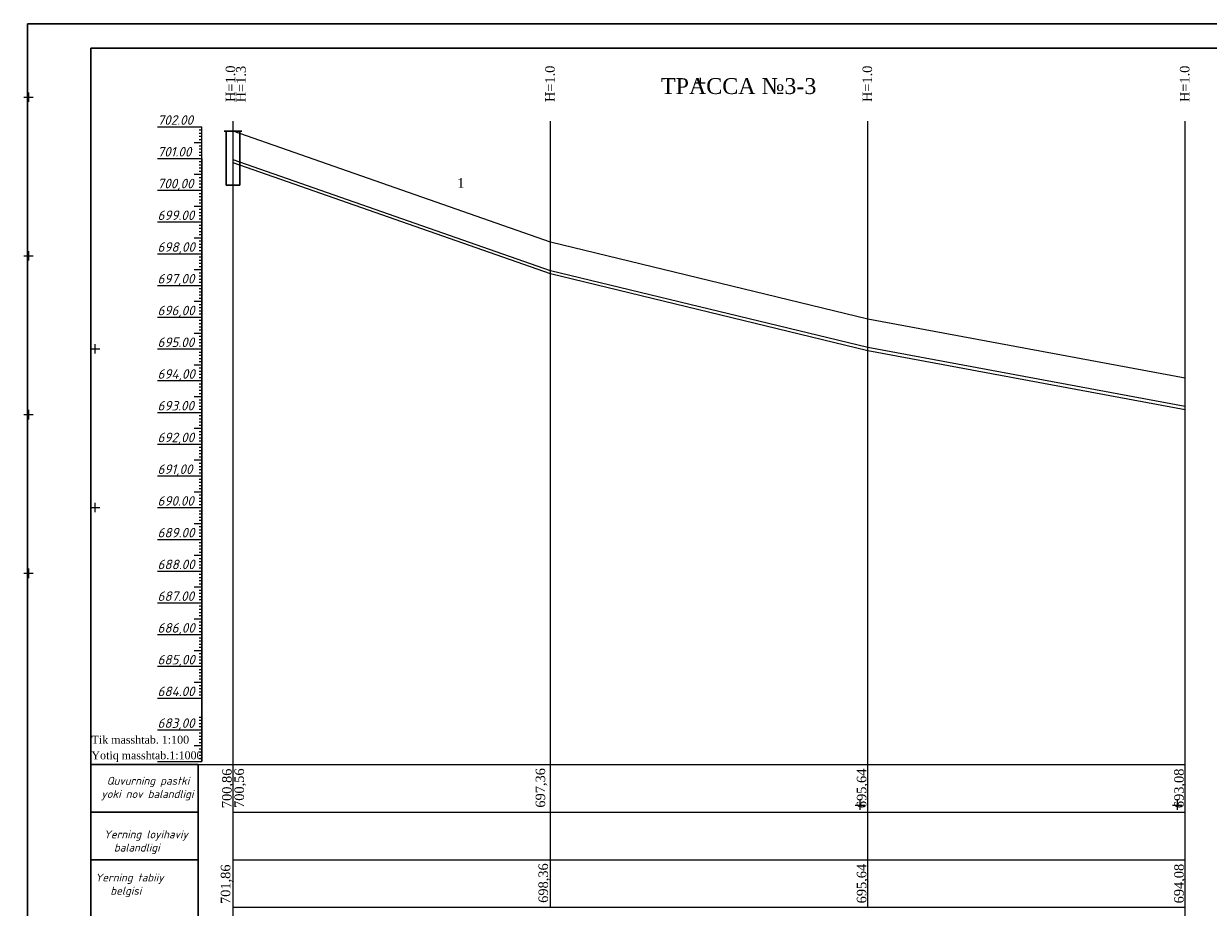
# Model space of a CAD drawing. Header units: millimetres. Extents: x 366033 to 446362, y 4247208 to 4265071.
# Tile 16 of 159: x 435438 to 435811, y 4249697 to 4249976. Entities that reach past the tile are written whole.
import ezdxf

# ---------------------------------------------------------------- set-up
doc = ezdxf.new("R2010")
doc.units = ezdxf.units.MM
doc.linetypes.add('DASHED', pattern=[0.75, 0.5, -0.25])
doc.layers.add('(002) Рамка', color=7, linetype='Continuous')
doc.layers.add('RAMKA', color=7, linetype='Continuous')
doc.layers.add('GEODS_POINT_GRID#_B', color=7, linetype='Continuous', true_color=0x000000)
for name, color, linetype, lineweight in [('проф-всп', 250, 'Continuous', 18), ('Рабочий', 7, 'DASHED', 9), ('Текст ВК', 136, 'Continuous', 9)]:
    doc.layers.add(name, color=color, linetype=linetype, lineweight=lineweight)
doc.styles.add('GOST 2.304', font='CS_Gost2304.shx')
doc.styles.add('ingprofi', font='isocpeui.ttf')
doc.styles.get("Standard").update_dxf_attribs({"font": 'times.ttf'})

# ---------------------------------------------------------------- blocks, each defined once
blk = doc.blocks.new('CrossCoord_m1')
at = {"layer": 'GEODS_POINT_GRID#_B', "color": 3, "lineweight": 20, "true_color": 0x00ff00, "flags": 128}
for points in [[(-3, 0), (3, 0)], [(0, 3), (0, -3)]]:
    blk.add_lwpolyline(points, dxfattribs=at)

msp = doc.modelspace()

# ---------------------------------------------------------------- linework, layer by layer
at = {"layer": '(002) Рамка', "color": 0, "lineweight": 25, "elevation": -0.031}
for points in [[(435503.865, 4249697.44), (435503.865, 4249945.151)], [(435603.865, 4249697.44), (435603.865, 4249945.151)], [(435703.865, 4249697.44), (435703.865, 4249945.151)], [(435803.865, 4249662.44), (435803.865, 4249945.151)], [(435503.865, 4249617.44), (435503.865, 4249697.44)]]:
    msp.add_lwpolyline(points, dxfattribs=at)
at = {"color": 0, "lineweight": 0}
for p, q in [((435494.061, 4249913.371, -0.031), (435494.061, 4249943.371, -0.031)), ((435494.061, 4249933.371, -0.031), (435494.061, 4249941.971, -0.031)), ((435603.865, 4249906.971, -0.031), (435503.865, 4249941.971, -0.031)), ((435494.061, 4249923.371, -0.031), (435494.061, 4249932.571, -0.031)), ((435494.061, 4249923.371, -0.031), (435494.061, 4249931.371, -0.031)), ((435603.865, 4249897.971, -0.031), (435503.865, 4249932.971, -0.031)), ((435603.865, 4249896.971, -0.031), (435503.865, 4249931.971, -0.031)), ((435494.061, 4249923.371, -0.031), (435494.061, 4249928.971, -0.031)), ((435494.061, 4249923.371, -0.031), (435494.061, 4249927.171, -0.031)), ((435494.061, 4249923.371, -0.031), (435494.061, 4249923.871, -0.031)), ((435494.061, 4249923.371, -0.031), (435494.061, 4249923.571, -0.031)), ((435494.061, 4249913.371, -0.031), (435494.061, 4249922.371, -0.031)), ((435494.061, 4249913.371, -0.031), (435494.061, 4249918.971, -0.031)), ((435494.061, 4249913.371, -0.031), (435494.061, 4249916.371, -0.031)), ((435494.061, 4249913.371, -0.031), (435494.061, 4249914.271, -0.031)), ((435494.061, 4249903.371, -0.031), (435494.061, 4249910.371, -0.031)), ((435494.061, 4249903.371, -0.031), (435494.061, 4249909.371, -0.031)), ((435494.061, 4249903.371, -0.031), (435494.061, 4249909.071, -0.031)), ((435494.061, 4249903.371, -0.031), (435494.061, 4249906.971, -0.031)), ((435703.865, 4249882.771, -0.031), (435603.865, 4249906.971, -0.031)), ((435494.061, 4249903.371, -0.031), (435494.061, 4249904.871, -0.031)), ((435494.061, 4249893.371, -0.031), (435494.061, 4249902.371, -0.031)), ((435703.865, 4249873.771, -0.031), (435603.865, 4249897.971, -0.031)), ((435494.061, 4249893.371, -0.031), (435494.061, 4249897.271, -0.031)), ((435494.061, 4249893.371, -0.031), (435494.061, 4249895.371, -0.031)), ((435703.865, 4249872.771, -0.031), (435603.865, 4249896.971, -0.031)), ((435494.061, 4249883.371, -0.031), (435494.061, 4249892.571, -0.031)), ((435494.061, 4249883.371, -0.031), (435494.061, 4249884.571, -0.031)), ((435494.061, 4249873.371, -0.031), (435494.061, 4249882.871, -0.031)), ((435494.061, 4249873.371, -0.031), (435494.061, 4249882.771, -0.031)), ((435803.865, 4249864.171, -0.031), (435703.865, 4249882.771, -0.031)), ((435494.061, 4249873.371, -0.031), (435494.061, 4249879.271, -0.031)), ((435494.061, 4249873.371, -0.031), (435494.061, 4249876.571, -0.031)), ((435803.865, 4249855.171, -0.031), (435703.865, 4249873.771, -0.031)), ((435803.865, 4249854.171, -0.031), (435703.865, 4249872.771, -0.031)), ((435494.061, 4249863.371, -0.031), (435494.061, 4249864.171, -0.031)), ((435494.061, 4249843.371, -0.031), (435494.061, 4249851.471, -0.031)), ((435494.061, 4249843.371, -0.031), (435494.061, 4249844.671, -0.031)), ((435494.061, 4249833.371, -0.031), (435494.061, 4249836.471, -0.031)), ((435494.061, 4249823.371, -0.031), (435494.061, 4249832.871, -0.031)), ((435494.061, 4249803.371, -0.031), (435494.061, 4249808.471, -0.031)), ((435494.061, 4249783.371, -0.031), (435494.061, 4249792.371, -0.031))]:
    msp.add_line(p, q, dxfattribs=at)
at = {"color": 0, "lineweight": 30}
for p, q in [((435503.865, 4249941.971, -0.031), (435501.095, 4249941.971, -0.031)), ((435501.709, 4249941.971, -0.031), (435501.709, 4249924.971, -0.031)), ((435503.865, 4249941.971, -0.031), (435506.635, 4249941.971, -0.031)), ((435506.021, 4249941.971, -0.031), (435506.021, 4249926.971, -0.031)), ((435506.021, 4249941.971, -0.031), (435506.021, 4249924.971, -0.031)), ((435494.061, 4249933.371, -0.031), (435494.061, 4249743.371, -0.031)), ((435506.021, 4249924.971, -0.031), (435501.709, 4249924.971, -0.031))]:
    msp.add_line(p, q, dxfattribs=at)
at = {"color": 1, "lineweight": 30, "ltscale": 0.5}
msp.add_line((435459.064, 4249847.829, -0.031), (435459.064, 4249560.829, -0.031), dxfattribs=at)
at = {"layer": 'RAMKA', "color": 1, "lineweight": 30}
for p, q in [((436024.889, 4249975.829, -0.031), (435439.064, 4249975.829, -0.031)), ((435439.064, 4249975.829, -0.031), (435439.064, 4249555.829, -0.031)), ((435459.064, 4249560.829, -0.031), (435459.064, 4249968.068, -0.031)), ((435459.064, 4249968.068, -0.031), (436019.889, 4249968.068, -0.031))]:
    msp.add_line(p, q, dxfattribs=at)
at = {"layer": 'проф-всп', "color": 7}
for p, q in [((435480.061, 4249943.371, -0.031), (435494.061, 4249943.371, -0.031)), ((435493.135, 4249942.371, -0.031), (435494.061, 4249942.371, -0.031)), ((435493.135, 4249941.371, -0.031), (435494.061, 4249941.371, -0.031)), ((435493.135, 4249940.371, -0.031), (435494.061, 4249940.371, -0.031)), ((435493.135, 4249939.371, -0.031), (435494.061, 4249939.371, -0.031)), ((435491.655, 4249938.371, -0.031), (435494.061, 4249938.371, -0.031)), ((435493.135, 4249937.371, -0.031), (435494.061, 4249937.371, -0.031)), ((435493.135, 4249936.371, -0.031), (435494.061, 4249936.371, -0.031)), ((435493.135, 4249935.371, -0.031), (435494.061, 4249935.371, -0.031)), ((435480.061, 4249933.371, -0.031), (435494.061, 4249933.371, -0.031)), ((435493.135, 4249934.371, -0.031), (435494.061, 4249934.371, -0.031)), ((435493.135, 4249932.371, -0.031), (435494.061, 4249932.371, -0.031)), ((435493.135, 4249931.371, -0.031), (435494.061, 4249931.371, -0.031)), ((435491.655, 4249928.371, -0.031), (435494.061, 4249928.371, -0.031)), ((435493.135, 4249930.371, -0.031), (435494.061, 4249930.371, -0.031)), ((435493.135, 4249929.371, -0.031), (435494.061, 4249929.371, -0.031)), ((435493.135, 4249928.371, -0.031), (435494.061, 4249928.371, -0.031)), ((435493.135, 4249927.371, -0.031), (435494.061, 4249927.371, -0.031)), ((435493.135, 4249926.371, -0.031), (435494.061, 4249926.371, -0.031)), ((435493.135, 4249925.371, -0.031), (435494.061, 4249925.371, -0.031)), ((435493.135, 4249924.371, -0.031), (435494.061, 4249924.371, -0.031)), ((435480.061, 4249923.371, -0.031), (435494.061, 4249923.371, -0.031)), ((435493.135, 4249922.371, -0.031), (435494.061, 4249922.371, -0.031)), ((435493.135, 4249921.371, -0.031), (435494.061, 4249921.371, -0.031)), ((435493.135, 4249920.371, -0.031), (435494.061, 4249920.371, -0.031)), ((435491.655, 4249918.371, -0.031), (435494.061, 4249918.371, -0.031)), ((435493.135, 4249919.371, -0.031), (435494.061, 4249919.371, -0.031)), ((435493.135, 4249918.371, -0.031), (435494.061, 4249918.371, -0.031)), ((435493.135, 4249917.371, -0.031), (435494.061, 4249917.371, -0.031)), ((435493.135, 4249916.371, -0.031), (435494.061, 4249916.371, -0.031)), ((435480.061, 4249913.371, -0.031), (435494.061, 4249913.371, -0.031)), ((435493.135, 4249915.371, -0.031), (435494.061, 4249915.371, -0.031)), ((435493.135, 4249914.371, -0.031), (435494.061, 4249914.371, -0.031)), ((435493.135, 4249912.371, -0.031), (435494.061, 4249912.371, -0.031)), ((435493.135, 4249911.371, -0.031), (435494.061, 4249911.371, -0.031)), ((435493.135, 4249910.371, -0.031), (435494.061, 4249910.371, -0.031)), ((435493.135, 4249909.371, -0.031), (435494.061, 4249909.371, -0.031)), ((435491.655, 4249908.371, -0.031), (435494.061, 4249908.371, -0.031)), ((435493.135, 4249908.371, -0.031), (435494.061, 4249908.371, -0.031)), ((435493.135, 4249907.371, -0.031), (435494.061, 4249907.371, -0.031)), ((435493.135, 4249906.371, -0.031), (435494.061, 4249906.371, -0.031)), ((435493.135, 4249905.371, -0.031), (435494.061, 4249905.371, -0.031)), ((435480.061, 4249903.371, -0.031), (435494.061, 4249903.371, -0.031)), ((435493.135, 4249904.371, -0.031), (435494.061, 4249904.371, -0.031)), ((435493.135, 4249902.371, -0.031), (435494.061, 4249902.371, -0.031)), ((435491.655, 4249898.371, -0.031), (435494.061, 4249898.371, -0.031)), ((435493.135, 4249901.371, -0.031), (435494.061, 4249901.371, -0.031)), ((435493.135, 4249900.371, -0.031), (435494.061, 4249900.371, -0.031)), ((435493.135, 4249899.371, -0.031), (435494.061, 4249899.371, -0.031)), ((435493.135, 4249898.371, -0.031), (435494.061, 4249898.371, -0.031)), ((435493.135, 4249897.371, -0.031), (435494.061, 4249897.371, -0.031)), ((435493.135, 4249896.371, -0.031), (435494.061, 4249896.371, -0.031)), ((435493.135, 4249895.371, -0.031), (435494.061, 4249895.371, -0.031)), ((435493.135, 4249894.371, -0.031), (435494.061, 4249894.371, -0.031)), ((435480.061, 4249893.371, -0.031), (435494.061, 4249893.371, -0.031)), ((435493.135, 4249892.371, -0.031), (435494.061, 4249892.371, -0.031)), ((435493.135, 4249891.371, -0.031), (435494.061, 4249891.371, -0.031)), ((435493.135, 4249890.371, -0.031), (435494.061, 4249890.371, -0.031)), ((435491.655, 4249888.371, -0.031), (435494.061, 4249888.371, -0.031)), ((435493.135, 4249889.371, -0.031), (435494.061, 4249889.371, -0.031)), ((435493.135, 4249888.371, -0.031), (435494.061, 4249888.371, -0.031)), ((435493.135, 4249887.371, -0.031), (435494.061, 4249887.371, -0.031)), ((435480.061, 4249883.371, -0.031), (435494.061, 4249883.371, -0.031)), ((435493.135, 4249886.371, -0.031), (435494.061, 4249886.371, -0.031)), ((435493.135, 4249885.371, -0.031), (435494.061, 4249885.371, -0.031)), ((435493.135, 4249884.371, -0.031), (435494.061, 4249884.371, -0.031)), ((435493.135, 4249882.371, -0.031), (435494.061, 4249882.371, -0.031)), ((435493.135, 4249881.371, -0.031), (435494.061, 4249881.371, -0.031)), ((435493.135, 4249880.371, -0.031), (435494.061, 4249880.371, -0.031)), ((435493.135, 4249879.371, -0.031), (435494.061, 4249879.371, -0.031)), ((435491.655, 4249878.371, -0.031), (435494.061, 4249878.371, -0.031)), ((435493.135, 4249878.371, -0.031), (435494.061, 4249878.371, -0.031)), ((435493.135, 4249877.371, -0.031), (435494.061, 4249877.371, -0.031)), ((435493.135, 4249876.371, -0.031), (435494.061, 4249876.371, -0.031)), ((435493.135, 4249875.371, -0.031), (435494.061, 4249875.371, -0.031)), ((435480.061, 4249873.371, -0.031), (435494.061, 4249873.371, -0.031)), ((435493.135, 4249874.371, -0.031), (435494.061, 4249874.371, -0.031)), ((435493.135, 4249872.371, -0.031), (435494.061, 4249872.371, -0.031)), ((435491.655, 4249868.371, -0.031), (435494.061, 4249868.371, -0.031)), ((435493.135, 4249871.371, -0.031), (435494.061, 4249871.371, -0.031)), ((435493.135, 4249870.371, -0.031), (435494.061, 4249870.371, -0.031)), ((435493.135, 4249869.371, -0.031), (435494.061, 4249869.371, -0.031)), ((435493.135, 4249868.371, -0.031), (435494.061, 4249868.371, -0.031)), ((435493.135, 4249867.371, -0.031), (435494.061, 4249867.371, -0.031)), ((435493.135, 4249866.371, -0.031), (435494.061, 4249866.371, -0.031)), ((435493.135, 4249865.371, -0.031), (435494.061, 4249865.371, -0.031)), ((435493.135, 4249864.371, -0.031), (435494.061, 4249864.371, -0.031)), ((435480.061, 4249863.371, -0.031), (435494.061, 4249863.371, -0.031)), ((435493.135, 4249862.371, -0.031), (435494.061, 4249862.371, -0.031)), ((435493.135, 4249861.371, -0.031), (435494.061, 4249861.371, -0.031)), ((435493.135, 4249860.371, -0.031), (435494.061, 4249860.371, -0.031)), ((435491.655, 4249858.371, -0.031), (435494.061, 4249858.371, -0.031)), ((435493.135, 4249859.371, -0.031), (435494.061, 4249859.371, -0.031)), ((435493.135, 4249858.371, -0.031), (435494.061, 4249858.371, -0.031)), ((435493.135, 4249857.371, -0.031), (435494.061, 4249857.371, -0.031)), ((435480.061, 4249853.371, -0.031), (435494.061, 4249853.371, -0.031)), ((435493.135, 4249856.371, -0.031), (435494.061, 4249856.371, -0.031)), ((435493.135, 4249855.371, -0.031), (435494.061, 4249855.371, -0.031)), ((435493.135, 4249854.371, -0.031), (435494.061, 4249854.371, -0.031)), ((435493.135, 4249852.371, -0.031), (435494.061, 4249852.371, -0.031)), ((435493.135, 4249851.371, -0.031), (435494.061, 4249851.371, -0.031)), ((435493.135, 4249850.371, -0.031), (435494.061, 4249850.371, -0.031)), ((435493.135, 4249849.371, -0.031), (435494.061, 4249849.371, -0.031)), ((435491.655, 4249848.371, -0.031), (435494.061, 4249848.371, -0.031)), ((435493.135, 4249848.371, -0.031), (435494.061, 4249848.371, -0.031)), ((435493.135, 4249847.371, -0.031), (435494.061, 4249847.371, -0.031)), ((435493.135, 4249846.371, -0.031), (435494.061, 4249846.371, -0.031)), ((435480.061, 4249843.371, -0.031), (435494.061, 4249843.371, -0.031)), ((435493.135, 4249845.371, -0.031), (435494.061, 4249845.371, -0.031)), ((435493.135, 4249844.371, -0.031), (435494.061, 4249844.371, -0.031)), ((435493.135, 4249842.371, -0.031), (435494.061, 4249842.371, -0.031)), ((435491.655, 4249838.371, -0.031), (435494.061, 4249838.371, -0.031)), ((435493.135, 4249841.371, -0.031), (435494.061, 4249841.371, -0.031)), ((435493.135, 4249840.371, -0.031), (435494.061, 4249840.371, -0.031)), ((435493.135, 4249839.371, -0.031), (435494.061, 4249839.371, -0.031)), ((435493.135, 4249838.371, -0.031), (435494.061, 4249838.371, -0.031)), ((435493.135, 4249837.371, -0.031), (435494.061, 4249837.371, -0.031)), ((435493.135, 4249836.371, -0.031), (435494.061, 4249836.371, -0.031)), ((435493.135, 4249835.371, -0.031), (435494.061, 4249835.371, -0.031)), ((435493.135, 4249834.371, -0.031), (435494.061, 4249834.371, -0.031)), ((435480.061, 4249833.371, -0.031), (435494.061, 4249833.371, -0.031)), ((435493.135, 4249832.371, -0.031), (435494.061, 4249832.371, -0.031)), ((435493.135, 4249831.371, -0.031), (435494.061, 4249831.371, -0.031)), ((435491.655, 4249828.371, -0.031), (435494.061, 4249828.371, -0.031)), ((435493.135, 4249830.371, -0.031), (435494.061, 4249830.371, -0.031)), ((435493.135, 4249829.371, -0.031), (435494.061, 4249829.371, -0.031)), ((435493.135, 4249828.371, -0.031), (435494.061, 4249828.371, -0.031)), ((435493.135, 4249827.371, -0.031), (435494.061, 4249827.371, -0.031)), ((435480.061, 4249823.371, -0.031), (435494.061, 4249823.371, -0.031)), ((435493.135, 4249826.371, -0.031), (435494.061, 4249826.371, -0.031)), ((435493.135, 4249825.371, -0.031), (435494.061, 4249825.371, -0.031)), ((435493.135, 4249824.371, -0.031), (435494.061, 4249824.371, -0.031)), ((435493.135, 4249822.371, -0.031), (435494.061, 4249822.371, -0.031)), ((435493.135, 4249821.371, -0.031), (435494.061, 4249821.371, -0.031)), ((435493.135, 4249820.371, -0.031), (435494.061, 4249820.371, -0.031)), ((435493.135, 4249819.371, -0.031), (435494.061, 4249819.371, -0.031)), ((435491.655, 4249818.371, -0.031), (435494.061, 4249818.371, -0.031)), ((435493.135, 4249818.371, -0.031), (435494.061, 4249818.371, -0.031)), ((435493.135, 4249817.371, -0.031), (435494.061, 4249817.371, -0.031)), ((435493.135, 4249816.371, -0.031), (435494.061, 4249816.371, -0.031)), ((435480.061, 4249813.371, -0.031), (435494.061, 4249813.371, -0.031)), ((435493.135, 4249815.371, -0.031), (435494.061, 4249815.371, -0.031)), ((435493.135, 4249814.371, -0.031), (435494.061, 4249814.371, -0.031)), ((435493.135, 4249812.371, -0.031), (435494.061, 4249812.371, -0.031)), ((435491.655, 4249808.371, -0.031), (435494.061, 4249808.371, -0.031)), ((435493.135, 4249811.371, -0.031), (435494.061, 4249811.371, -0.031)), ((435493.135, 4249810.371, -0.031), (435494.061, 4249810.371, -0.031)), ((435493.135, 4249809.371, -0.031), (435494.061, 4249809.371, -0.031)), ((435493.135, 4249808.371, -0.031), (435494.061, 4249808.371, -0.031)), ((435493.135, 4249807.371, -0.031), (435494.061, 4249807.371, -0.031)), ((435493.135, 4249806.371, -0.031), (435494.061, 4249806.371, -0.031)), ((435493.135, 4249805.371, -0.031), (435494.061, 4249805.371, -0.031)), ((435493.135, 4249804.371, -0.031), (435494.061, 4249804.371, -0.031)), ((435480.061, 4249803.371, -0.031), (435494.061, 4249803.371, -0.031)), ((435493.135, 4249802.371, -0.031), (435494.061, 4249802.371, -0.031)), ((435493.135, 4249801.371, -0.031), (435494.061, 4249801.371, -0.031)), ((435491.655, 4249798.371, -0.031), (435494.061, 4249798.371, -0.031)), ((435493.135, 4249800.371, -0.031), (435494.061, 4249800.371, -0.031)), ((435493.135, 4249799.371, -0.031), (435494.061, 4249799.371, -0.031)), ((435493.135, 4249798.371, -0.031), (435494.061, 4249798.371, -0.031)), ((435493.135, 4249797.371, -0.031), (435494.061, 4249797.371, -0.031)), ((435480.061, 4249793.371, -0.031), (435494.061, 4249793.371, -0.031)), ((435493.135, 4249796.371, -0.031), (435494.061, 4249796.371, -0.031)), ((435493.135, 4249795.371, -0.031), (435494.061, 4249795.371, -0.031)), ((435493.135, 4249794.371, -0.031), (435494.061, 4249794.371, -0.031)), ((435493.135, 4249792.371, -0.031), (435494.061, 4249792.371, -0.031)), ((435493.135, 4249791.371, -0.031), (435494.061, 4249791.371, -0.031)), ((435493.135, 4249790.371, -0.031), (435494.061, 4249790.371, -0.031)), ((435491.655, 4249788.371, -0.031), (435494.061, 4249788.371, -0.031)), ((435493.135, 4249789.371, -0.031), (435494.061, 4249789.371, -0.031)), ((435493.135, 4249788.371, -0.031), (435494.061, 4249788.371, -0.031)), ((435493.135, 4249787.371, -0.031), (435494.061, 4249787.371, -0.031)), ((435493.135, 4249786.371, -0.031), (435494.061, 4249786.371, -0.031)), ((435480.061, 4249783.371, -0.031), (435494.061, 4249783.371, -0.031)), ((435493.135, 4249785.371, -0.031), (435494.061, 4249785.371, -0.031)), ((435493.135, 4249784.371, -0.031), (435494.061, 4249784.371, -0.031)), ((435493.135, 4249782.371, -0.031), (435494.061, 4249782.371, -0.031)), ((435491.655, 4249778.371, -0.031), (435494.061, 4249778.371, -0.031)), ((435493.135, 4249781.371, -0.031), (435494.061, 4249781.371, -0.031)), ((435493.135, 4249780.371, -0.031), (435494.061, 4249780.371, -0.031)), ((435493.135, 4249779.371, -0.031), (435494.061, 4249779.371, -0.031)), ((435493.135, 4249778.371, -0.031), (435494.061, 4249778.371, -0.031)), ((435493.135, 4249777.371, -0.031), (435494.061, 4249777.371, -0.031)), ((435493.135, 4249776.371, -0.031), (435494.061, 4249776.371, -0.031)), ((435493.135, 4249775.371, -0.031), (435494.061, 4249775.371, -0.031)), ((435480.061, 4249773.371, -0.031), (435494.061, 4249773.371, -0.031)), ((435493.135, 4249774.371, -0.031), (435494.061, 4249774.371, -0.031)), ((435493.135, 4249772.371, -0.031), (435494.061, 4249772.371, -0.031)), ((435493.135, 4249772.371, -0.031), (435494.061, 4249772.371, -0.031)), ((435493.135, 4249771.371, -0.031), (435494.061, 4249771.371, -0.031)), ((435493.135, 4249771.371, -0.031), (435494.061, 4249771.371, -0.031)), ((435491.655, 4249768.371, -0.031), (435494.061, 4249768.371, -0.031)), ((435491.655, 4249768.371, -0.031), (435494.061, 4249768.371, -0.031)), ((435493.135, 4249770.371, -0.031), (435494.061, 4249770.371, -0.031)), ((435493.135, 4249770.371, -0.031), (435494.061, 4249770.371, -0.031)), ((435493.135, 4249769.371, -0.031), (435494.061, 4249769.371, -0.031)), ((435493.135, 4249769.371, -0.031), (435494.061, 4249769.371, -0.031)), ((435493.135, 4249768.371, -0.031), (435494.061, 4249768.371, -0.031)), ((435493.135, 4249768.371, -0.031), (435494.061, 4249768.371, -0.031)), ((435493.135, 4249767.371, -0.031), (435494.061, 4249767.371, -0.031)), ((435480.061, 4249763.371, -0.031), (435494.061, 4249763.371, -0.031)), ((435493.135, 4249766.371, -0.031), (435494.061, 4249766.371, -0.031)), ((435493.135, 4249765.371, -0.031), (435494.061, 4249765.371, -0.031)), ((435493.135, 4249764.371, -0.031), (435494.061, 4249764.371, -0.031)), ((435493.135, 4249757.371, -0.031), (435494.061, 4249757.371, -0.031)), ((435493.135, 4249756.371, -0.031), (435494.061, 4249756.371, -0.031)), ((435480.061, 4249753.371, -0.031), (435494.061, 4249753.371, -0.031)), ((435493.135, 4249755.371, -0.031), (435494.061, 4249755.371, -0.031)), ((435493.135, 4249754.371, -0.031), (435494.061, 4249754.371, -0.031)), ((435493.135, 4249752.371, -0.031), (435494.061, 4249752.371, -0.031)), ((435491.655, 4249748.371, -0.031), (435494.061, 4249748.371, -0.031)), ((435493.135, 4249751.371, -0.031), (435494.061, 4249751.371, -0.031)), ((435493.135, 4249750.371, -0.031), (435494.061, 4249750.371, -0.031)), ((435493.135, 4249749.371, -0.031), (435494.061, 4249749.371, -0.031)), ((435493.135, 4249748.371, -0.031), (435494.061, 4249748.371, -0.031)), ((435493.135, 4249747.371, -0.031), (435494.061, 4249747.371, -0.031)), ((435493.135, 4249746.371, -0.031), (435494.061, 4249746.371, -0.031)), ((435493.135, 4249745.371, -0.031), (435494.061, 4249745.371, -0.031)), ((435480.061, 4249743.371, -0.031), (435494.061, 4249743.371, -0.031)), ((435493.135, 4249744.371, -0.031), (435494.061, 4249744.371, -0.031))]:
    msp.add_line(p, q, dxfattribs=at)
at = {"layer": 'проф-всп', "color": 0}
for p, q in [((435480.061, 4249803.371, -0.031), (435494.061, 4249803.371, -0.031)), ((435480.061, 4249783.371, -0.031), (435494.061, 4249783.371, -0.031)), ((435480.061, 4249763.371, -0.031), (435494.061, 4249763.371, -0.031)), ((435480.061, 4249743.371, -0.031), (435494.061, 4249743.371, -0.031))]:
    msp.add_line(p, q, dxfattribs=at)
at = {"layer": 'Рабочий', "color": 0, "linetype": 'ByBlock', "lineweight": 30, "ltscale": 0.166667}
for p, q in [((435492.857, 4249742.44, -0.031), (435459.064, 4249742.44, -0.031)), ((435492.857, 4249617.44, -0.031), (435492.857, 4249742.44, -0.031)), ((435459.064, 4249727.44, -0.031), (435492.857, 4249727.44, -0.031)), ((435459.064, 4249712.44, -0.031), (435492.857, 4249712.44, -0.031))]:
    msp.add_line(p, q, dxfattribs=at)
at = {"layer": 'Текст ВК'}
for p, q in [((435459.895, 4249742.44, -0.031), (435492.857, 4249742.44, -0.031)), ((435492.857, 4249742.44, -0.031), (435803.865, 4249742.44, -0.031)), ((435459.895, 4249727.44, -0.031), (435492.857, 4249727.44, -0.031)), ((435503.865, 4249727.44, -0.031), (435803.865, 4249727.44, -0.031)), ((435459.895, 4249712.44, -0.031), (435492.857, 4249712.44, -0.031)), ((435503.865, 4249712.44, -0.031), (435803.865, 4249712.441, -0.031)), ((435503.865, 4249697.44, -0.031), (435803.865, 4249697.44, -0.031))]:
    msp.add_line(p, q, dxfattribs=at)

# ---------------------------------------------------------------- block references
at = {"layer": 'GEODS_POINT_GRID#_B', "color": 3, "true_color": 0x00ff00, "xscale": 0.5, "yscale": 0.5, "zscale": 0.5}
for p in [(435651.079, 4249957.235), (435439.396, 4249952.68, -0.031), (435439.396, 4249902.68, -0.031), (435460.355, 4249873.407, -0.031), (435439.396, 4249852.68, -0.031), (435460.355, 4249823.407, -0.031), (435439.396, 4249802.68, -0.031), (435701.391, 4249729.623), (435801.391, 4249729.623)]:
    msp.add_blockref('CrossCoord_m1', p, dxfattribs=at)

# ---------------------------------------------------------------- texts
at = {"color": 5, "char_height": 3, "width": 11.11185, "attachment_point": 2}
for s, insert, rotation in [('{\\C0;H=1.0}', (435501.546, 4249956.907, -0.031), 89.99547), ('{\\C0;H=1.3}', (435504.858, 4249956.799, -0.031), 89.99547), ('{\\C0;H=1.0}', (435602.203, 4249956.876, -0.031), 89.99547), ('{\\C0;H=1.0}', (435702.203, 4249956.876, -0.031), 89.99547), ('{\\C0;H=1.0}', (435802.203, 4249956.876, -0.031), 89.99547), ('{\\C0;694,08}', (435800.405, 4249704.91, -0.031), 90)]:
    msp.add_mtext(s, dxfattribs=dict(at, insert=insert, rotation=rotation))
at = {"insert": (435663.173, 4249958.679), "char_height": 5, "width": 47.71521, "attachment_point": 2}
msp.add_mtext('{\\fSylfaen|b0|i0|c204|p18;ТРАССА №3-3   }', dxfattribs=at)
at = {"ltscale": 0.5, "insert": (435576.735, 4249927.18, -249.448), "char_height": 3, "width": 13.54707, "attachment_point": 3, "rotation": 0.5978}
msp.add_mtext('{\\fSylfaen|b0|i0|c0|p18;1}', dxfattribs=at)
at = {"color": 5, "char_height": 2.5, "width": 63.99891, "attachment_point": 1}
for s, insert in [('{\\fTimes New Roman|b0|i0|c0|p18;\\C256;Tik masshtab\\fTimes New Roman|b0|i0|c204|p18;. 1:100}', (435459.29, 4249751.498, -0.031)), ('\\pt12.5;{\\C256;Yotiq masshtab.1:1000}', (435459.225, 4249746.574, -0.031))]:
    msp.add_mtext(s, dxfattribs=dict(at, insert=insert))
at = {"color": 0, "char_height": 3, "width": 11.11185, "attachment_point": 2, "rotation": 90}
for s, insert in [('700,86', (435500.405, 4249734.91, -0.031)), ('697,36', (435599.203, 4249735.077, -0.031)), ('698,36', (435600.111, 4249705.077, -0.031)), ('\\pt6;695,64', (435700.405, 4249704.91, -0.031)), ('701,86', (435500, 4249704.708, -0.031))]:
    msp.add_mtext(s, dxfattribs=dict(at, insert=insert))
at = {"color": 184, "char_height": 3, "width": 11.11185, "attachment_point": 2, "rotation": 90}
for s, insert in [('{\\C0;700,56}', (435504.311, 4249734.978, -0.031)), ('{\\C0;695,64}', (435700.405, 4249734.91, -0.031)), ('{\\C0;693,08}', (435800.405, 4249734.91, -0.031))]:
    msp.add_mtext(s, dxfattribs=dict(at, insert=insert))
at = {"layer": 'проф-всп', "color": 7, "style": 'ingprofi'}
for s, p in [('702.00', (435480.061, 4249943.971, -0.031)), ('701.00', (435480.061, 4249933.971, -0.031)), ('700,00', (435480.061, 4249923.971, -0.031)), ('699.00', (435480.061, 4249913.971, -0.031)), ('698,00', (435480.061, 4249903.971, -0.031)), ('697,00', (435480.061, 4249893.971, -0.031)), ('696,00', (435480.061, 4249883.971, -0.031)), ('695.00', (435480.061, 4249873.971, -0.031)), ('694,00', (435480.061, 4249863.971, -0.031)), ('693.00', (435480.061, 4249853.971, -0.031)), ('692,00', (435480.061, 4249843.971, -0.031)), ('691,00', (435480.061, 4249833.971, -0.031)), ('690.00', (435480.061, 4249823.971, -0.031)), ('689.00', (435480.061, 4249813.971, -0.031)), ('688.00', (435480.061, 4249803.971, -0.031)), ('687.00', (435480.061, 4249793.971, -0.031)), ('686,00', (435480.061, 4249783.971, -0.031)), ('685,00', (435480.061, 4249773.971, -0.031)), ('684.00', (435480.061, 4249763.971, -0.031)), ('683,00', (435480.061, 4249753.971, -0.031))]:
    msp.add_text(s, height=3, dxfattribs=at).set_placement(p)
at = {"layer": 'Рабочий', "color": 0, "linetype": 'ByBlock', "lineweight": 25, "ltscale": 0.166667, "char_height": 2.5, "width": 53.43877, "attachment_point": 1, "style": 'GOST 2.304'}
for s, insert in [('\\pi13.55272;{\\fISOCPEUR|b0|i1|c204|p34;Quvurning pastki \\P\\pi11.86806;yoki \\fISOCPEUR|b0|i1|c0|p34;nov\\fISOCPEUR|b0|i1|c204|p34; balandligi}', (435450.502, 4249738.557, -0.031)), ('{\\fISOCPEUR|b0|i1|c204|p34;Yerning loyihaviy\\P  balandligi}', (435463.144, 4249721.678, -0.031)), ('{\\fISOCPEUR|b0|i1|c0|p34;      Yerning tabiiy \\fISOCPEUR|b0|i1|c204|p34;\\P         \\fISOCPEUR|b0|i1|c0|p34;belgisi}', (435450.874, 4249708.078, -0.031))]:
    msp.add_mtext(s, dxfattribs=dict(at, insert=insert))

doc.saveas('drawing.dxf')
